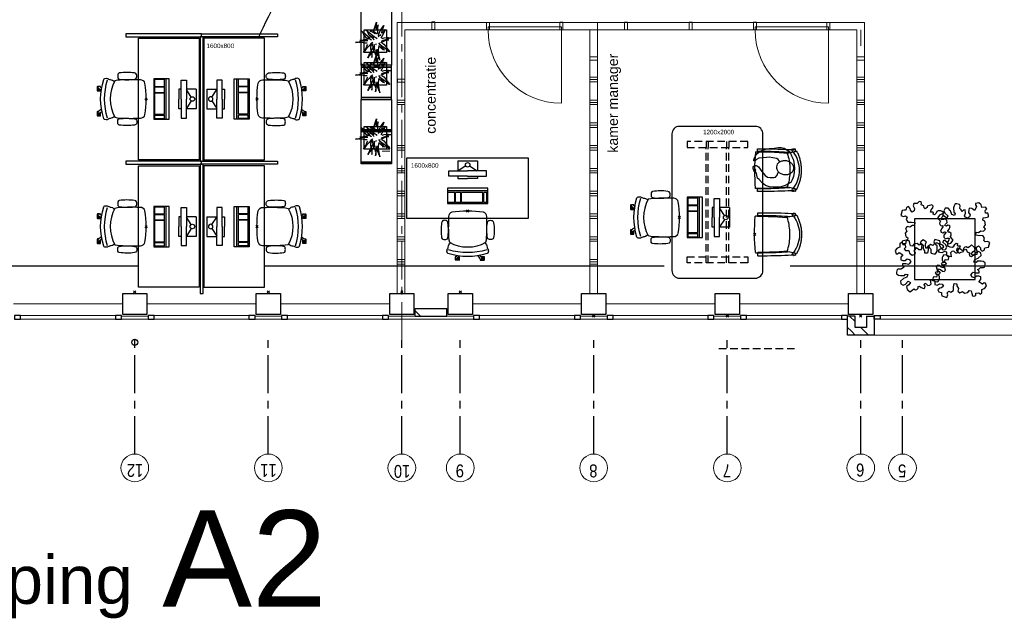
# Model space of a CAD drawing. Header units: millimetres. Extents: x 274596 to 660162, y 141333 to 298920.
# Tile 159 of 165: x 591484 to 604464, y 184328 to 192239. Entities that reach past the tile are written whole.
import ezdxf

# ---------------------------------------------------------------- set-up
doc = ezdxf.new("R2010")
doc.units = ezdxf.units.MM
doc.header["$LTSCALE"] = 400
doc.header["$PDMODE"] = 3
doc.header["$PDSIZE"] = 15
doc.linetypes.add('CENTER', pattern=[2, 1.25, -0.25, 0.25, -0.25])
doc.linetypes.add('HIDDEN', pattern=[0.375, 0.25, -0.125])
for name, color, linetype in [('-gd', 2, 'Continuous'), ('-ve', 2, 'HIDDEN'), ('co1-1-n-1-0-8_ip0', 7, 'Continuous'), ('inlay', 6, 'Continuous'), ('inr', 4, 'Continuous'), ('plant', 114, 'Continuous'), ('plat', 5, 'Continuous'), ('sona-s008_ip0', 7, 'Continuous'), ('stramien', 1, 'CENTER'), ('symbol', 1, 'Continuous'), ('timmerwerk-ge', 150, 'Continuous'), ('timmerwerk-ve', 8, 'HIDDEN')]:
    doc.layers.add(name, color=color, linetype=linetype)
for name, color, linetype, lineweight in [('Binnenkozijnen', 140, 'Continuous', 15), ('Buitenkozijnen', 140, 'Continuous', 15), ('mat-baksteen', 5, 'Continuous', 25), ('mat-beton (ihwg)', 5, 'Continuous', 25), ('None', 7, 'Continuous', 9)]:
    doc.layers.add(name, color=color, linetype=linetype, lineweight=lineweight)
doc.styles.add('Arial', font='arial.ttf', dxfattribs={"height": 211.666667})
doc.styles.add('Arial Narrow', font='ARIALN.TTF', dxfattribs={"height": 222.25})

# ---------------------------------------------------------------- blocks, each defined once
blk = doc.blocks.new('Kolom 280x320')
at = {"layer": 'mat-beton (ihwg)', "lineweight": 25}
blk.add_lwpolyline([(-300, 160), (-20, 160), (-20, -160), (-300, -160)], close=True, dxfattribs=at)
at = {"layer": 'None', "color": 92, "linetype": 'Continuous', "lineweight": 5}
blk.add_point((0, 0), dxfattribs=at)
blk = doc.blocks.new('*X1671')
at = {"layer": 'None', "lineweight": 9}
for p, q in [((-16689, -34367), (-16638, -34316)), ((-16689, -34543), (-16589, -34443))]:
    blk.add_line(p, q, dxfattribs=at)
blk = doc.blocks.new('*X1672')
at = {"layer": 'None', "lineweight": 9}
for p, q in [((-16638, -34316), (-16587, -34265)), ((-16511, -34365), (-16439, -34293))]:
    blk.add_line(p, q, dxfattribs=at)
blk = doc.blocks.new('*X1674')
at = {"layer": 'None', "lineweight": 9}
blk.add_line((-16439, -28636), (-16368, -28565), dxfattribs=at)
blk = doc.blocks.new('Gevelpui best 1410 (2D)')
at = {"layer": 'Buitenkozijnen', "lineweight": 15}
for p, q in [((-260, 0), (-260, -1410)), ((-260, 0), (-210, 0)), ((-210, 0), (-210, -1410)), ((-260, -1410), (-210, -1410))]:
    blk.add_line(p, q, dxfattribs=at)
at = {"layer": 'Buitenkozijnen', "color": 92, "lineweight": 25}
for points in [[(-260, 0), (-210, 0), (-210, -80), (-260, -80)], [(-260, -1330), (-210, -1330), (-210, -1410), (-260, -1410)]]:
    blk.add_lwpolyline(points, close=True, dxfattribs=at)
at = {"layer": 'None', "color": 43, "linetype": 'Continuous', "lineweight": 9}
blk.add_line((-410, 15), (-410, -1425), dxfattribs=at)
blk = doc.blocks.new('*U52')
at = {"layer": 'Buitenkozijnen', "lineweight": 15}
for p, q in [((-10, 0), (-10, -1960)), ((-10, 0), (40, 0)), ((40, 0), (40, -1960)), ((-10, -1960), (40, -1960))]:
    blk.add_line(p, q, dxfattribs=at)
blk = doc.blocks.new('Gevelpui best 1960')
at = {"layer": 'Buitenkozijnen', "color": 43, "lineweight": 9}
blk.add_line((250, 0), (250, -1960), dxfattribs=at)
at = {"layer": 'Buitenkozijnen', "color": 92, "lineweight": 25}
for points in [[(-10, 0), (40, 0), (40, -80), (-10, -80)], [(-10, -1880), (40, -1880), (40, -1960), (-10, -1960)]]:
    blk.add_lwpolyline(points, close=True, dxfattribs=at)
at = {"layer": 'Buitenkozijnen'}
blk.add_blockref('*U52', (0, 0), dxfattribs=at)
blk = doc.blocks.new('HWA')
at = {"layer": 'None', "color": 92, "linetype": 'Continuous', "lineweight": 25}
blk.add_circle((0, -74), 40, dxfattribs=at)
blk = doc.blocks.new('SONA-S008_B2')
at = {"layer": '-gd'}
blk.add_open_spline([(-253, -510), (-88, -560), (88, -560), (253, -510)], degree=3, dxfattribs=at)
for points in [[(-207, -16), (-79, 5), (80, 5), (207, -16)], [(-325, -126), (-337, -132), (-340, -141), (-343, -154)], [(-278, -126), (-288, -121), (-315, -121), (-325, -126)], [(-261, -154), (-263, -141), (-266, -132), (-278, -126)], [(-253, -272), (-257, -207), (-252, -139), (-253, -74)], [(-253, -74), (-253, -52), (-233, -20), (-207, -16)], [(207, -16), (233, -20), (253, -52), (253, -74)], [(253, -74), (252, -139), (257, -207), (253, -272)], [(261, -154), (263, -141), (266, -132), (278, -126)], [(278, -126), (288, -121), (315, -121), (325, -126)], [(325, -126), (337, -132), (340, -141), (343, -154)], [(-343, -154), (-353, -221), (-352, -288), (-343, -355)], [(-261, -355), (-252, -288), (-250, -221), (-261, -154)], [(261, -355), (252, -288), (250, -221), (261, -154)], [(343, -154), (353, -221), (352, -288), (343, -355)], [(-343, -355), (-341, -363), (-334, -370), (-326, -372)], [(-326, -372), (-310, -376), (-293, -376), (-277, -372)], [(-277, -372), (-270, -370), (-262, -363), (-261, -355)], [(-251, -332), (-253, -332), (-255, -331), (-258, -330)], [(-255, -304), (-254, -304), (-253, -305), (-252, -305)], [(-239, -412), (-253, -366), (-250, -319), (-253, -272)], [(253, -272), (250, -319), (253, -366), (239, -412)], [(257, -323), (255, -324), (253, -324), (251, -325)], [(252, -298), (253, -297), (254, -297), (255, -297)], [(277, -372), (270, -370), (262, -363), (261, -355)], [(326, -372), (310, -376), (293, -376), (277, -372)], [(343, -355), (341, -363), (334, -370), (326, -372)], [(-272, -515), (-274, -534), (-274, -556), (-259, -560)], [(-256, -474), (-255, -489), (-270, -500), (-272, -515)], [(-227, -418), (-247, -437), (-256, -455), (-256, -474)], [(239, -412), (95, -494), (-95, -494), (-239, -412)], [(256, -474), (256, -455), (247, -437), (227, -418)], [(272, -515), (270, -500), (255, -489), (256, -474)], [(259, -560), (274, -556), (274, -534), (272, -515)], [(-259, -560), (-77, -614), (79, -614), (259, -560)], [(-222, -607), (-222, -605), (-221, -603), (-219, -603)], [(-222, -615), (-222, -615), (-222, -607), (-222, -607)], [(-219, -615), (-219, -615), (-222, -615), (-222, -615)], [(-222, -630), (-222, -630), (-222, -618), (-222, -618)], [(-222, -618), (-222, -618), (-199, -618), (-199, -618)], [(-199, -630), (-199, -630), (-222, -630), (-222, -630)], [(-222, -641), (-222, -641), (-222, -633), (-222, -633)], [(-222, -633), (-222, -633), (-219, -633), (-219, -633)], [(-219, -645), (-221, -645), (-222, -643), (-222, -641)], [(-219, -603), (-219, -603), (-192, -603), (-177, -603)], [(-199, -615), (-199, -615), (-219, -615), (-219, -615)], [(-219, -633), (-219, -633), (-199, -633), (-199, -633)], [(-167, -645), (-167, -645), (-219, -645), (-219, -645)], [(-199, -618), (-199, -618), (-199, -615), (-199, -615)], [(-199, -615), (-199, -615), (-187, -615), (-187, -615)], [(-199, -618), (-199, -618), (-189, -618), (-187, -618)], [(-199, -633), (-199, -633), (-199, -630), (-199, -630)], [(-199, -630), (-199, -630), (-187, -630), (-187, -630)], [(-199, -633), (-199, -633), (-187, -633), (-187, -633)], [(-183, -633), (-188, -629), (-190, -621), (-186, -615)], [(-185, -615), (-186, -615), (-187, -615), (-187, -615)], [(-187, -615), (-187, -615), (-187, -616), (-187, -617)], [(-186, -630), (-186, -630), (-187, -630), (-187, -630)], [(-187, -630), (-187, -630), (-187, -633), (-187, -633)], [(-187, -633), (-187, -633), (-185, -633), (-183, -633)], [(-186, -615), (-186, -615), (-176, -603), (-163, -584)], [(-165, -630), (-169, -636), (-177, -638), (-183, -633)], [(-183, -633), (-183, -633), (-183, -633), (-183, -633)], [(-167, -633), (-167, -633), (-166, -633), (-166, -633)], [(-163, -641), (-163, -643), (-165, -645), (-167, -645)], [(-166, -633), (-166, -633), (-163, -633), (-163, -633)], [(-135, -589), (-152, -614), (-165, -630), (-165, -630)], [(-163, -630), (-163, -630), (-163, -630), (-164, -630)], [(-163, -628), (-163, -629), (-163, -630), (-163, -630)], [(-163, -633), (-163, -633), (-163, -641), (-163, -641)], [(106, -607), (106, -605), (108, -603), (110, -603)], [(106, -615), (106, -615), (106, -607), (106, -607)], [(110, -615), (110, -615), (106, -615), (106, -615)], [(106, -630), (106, -630), (106, -618), (106, -618)], [(106, -618), (106, -618), (130, -618), (130, -618)], [(130, -630), (130, -630), (106, -630), (106, -630)], [(106, -641), (106, -641), (106, -633), (106, -633)], [(106, -633), (106, -633), (110, -633), (110, -633)], [(110, -645), (108, -645), (106, -643), (106, -641)], [(110, -603), (110, -603), (116, -603), (123, -603)], [(130, -615), (130, -615), (110, -615), (110, -615)], [(110, -633), (110, -633), (130, -633), (130, -633)], [(162, -644), (162, -644), (110, -645), (110, -645)], [(143, -630), (143, -630), (132, -615), (115, -592)], [(130, -618), (130, -618), (130, -615), (130, -615)], [(130, -615), (130, -615), (131, -615), (132, -615)], [(130, -618), (130, -618), (132, -618), (134, -618)], [(130, -633), (130, -633), (130, -630), (130, -630)], [(130, -630), (130, -630), (142, -630), (142, -630)], [(130, -633), (130, -633), (142, -633), (142, -633)], [(143, -630), (142, -630), (142, -630), (142, -630)], [(142, -630), (142, -630), (142, -633), (142, -633)], [(142, -633), (142, -633), (143, -633), (145, -633)], [(161, -633), (155, -637), (147, -636), (143, -630)], [(144, -587), (156, -604), (164, -615), (164, -615)], [(155, -603), (159, -603), (162, -603), (162, -603)], [(164, -615), (168, -621), (167, -629), (161, -633)], [(161, -633), (161, -633), (161, -633), (161, -633)], [(162, -603), (164, -603), (166, -605), (166, -607)], [(162, -633), (162, -633), (162, -633), (162, -633)], [(162, -633), (162, -633), (166, -633), (166, -633)], [(166, -641), (166, -643), (164, -644), (162, -644)], [(166, -615), (166, -615), (165, -615), (164, -615)], [(166, -630), (166, -630), (165, -630), (164, -630)], [(165, -618), (166, -618), (166, -618), (166, -618)], [(166, -607), (166, -607), (166, -615), (166, -615)], [(166, -618), (166, -618), (166, -619), (166, -620)], [(166, -626), (166, -628), (166, -630), (166, -630)], [(166, -633), (166, -633), (166, -641), (166, -641)]]:
    blk.add_open_spline(points, degree=3)
at = {"layer": 'sona-s008_ip0'}
blk.add_point((0, 0), dxfattribs=at)
blk = doc.blocks.new('SYMB-CMP4_B2')
for p, q in [((-130, 558), (130, 558)), ((-130, 558), (-130, 428)), ((130, 558), (130, 428)), ((-250, 358), (-250, 428)), ((-250, 428), (0, 428)), ((-25, 492), (-125, 428)), ((250, 428), (0, 428)), ((25, 492), (125, 428)), ((250, 358), (250, 428)), ((0, 358), (-250, 358)), ((-130, 358), (-130, 328)), ((-130, 328), (0, 328)), ((0, 358), (250, 358)), ((130, 328), (0, 328)), ((130, 358), (130, 328)), ((265, 200), (-265, 200)), ((-265, 200), (-265, 0)), ((265, 163), (-265, 163)), ((-167, 142), (-260, 142)), ((-260, 13), (-260, 142)), ((-167, 13), (-167, 142)), ((-88, 142), (-159, 142)), ((-159, 13), (-159, 142)), ((-88, 13), (-88, 142)), ((200, 142), (-82, 142)), ((-82, 13), (-82, 142)), ((200, 13), (200, 142)), ((255, 142), (212, 142)), ((212, 13), (212, 142)), ((255, 13), (255, 142)), ((265, 0), (265, 200)), ((-265, 0), (265, 0)), ((-167, 13), (-260, 13)), ((-88, 13), (-159, 13)), ((200, 13), (-82, 13)), ((255, 13), (212, 13))]:
    blk.add_line(p, q)
blk.add_circle((0, 508), 30)
blk = doc.blocks.new('co1-1-n-1-0-8_b2')
at = {"linetype": 'Continuous'}
for p, q in [((-241, -40), (-241, -12)), ((241, -12), (241, -40)), ((-276, -536), (-277, -515)), ((-271, -489), (-271, -489)), ((-250, -554), (-241, -513)), ((-241, -513), (-225, -438)), ((-225, -438), (-224, -432)), ((224, -432), (225, -438)), ((225, -438), (241, -513)), ((241, -513), (250, -554)), ((271, -489), (271, -489)), ((276, -536), (277, -515)), ((249, -542), (249, -542))]:
    blk.add_line(p, q, dxfattribs=at)
at = {"linetype": 'Continuous', "flags": 128}
for points in [[(-271, -489), (-273, -444), (-275, -398), (-277, -352), (-278, -306), (-279, -260), (-280, -213), (-281, -167), (-281, -121), (-281, -74), (-281, -42, -0.413754), (-279, -40), (-241, -40, -0.411281), (-239, -42), (-238, -118), (-236, -181), (-234, -244), (-230, -307), (-226, -368), (-221, -429)], [(221, -429), (224, -387), (229, -324), (233, -261), (236, -198), (237, -135), (239, -42, -0.410009), (241, -40), (279, -40, -0.413754), (281, -42), (281, -74), (281, -121), (281, -167), (280, -213), (279, -260), (278, -306), (277, -352), (275, -398), (273, -444), (271, -489)]]:
    blk.add_lwpolyline(points, format="xyb", dxfattribs=at)
for points in [[(-231, -465), (-233, -434), (-236, -396), (-238, -357), (-240, -319), (-242, -285), (-243, -250), (-244, -216), (-245, -181), (-245, -147), (-246, -112), (-246, -77), (-246, -42)], [(231, -465), (233, -434), (236, -396), (238, -357), (240, -319), (242, -285), (243, -250), (244, -216), (245, -181), (245, -147), (246, -112), (246, -77), (246, -42)], [(-271, -488), (-272, -491), (-273, -496), (-274, -500), (-274, -501), (-274, -503), (-275, -504), (-275, -505), (-275, -507), (-276, -510), (-276, -512), (-277, -514)], [(-277, -514), (-277, -514), (-277, -515)], [(-269, -491), (-263, -494), (-247, -499), (-238, -501)], [(0, -465), (-18, -465), (-36, -465), (-59, -463), (-82, -461), (-106, -458), (-129, -454), (-152, -450), (-175, -444), (-198, -438), (-221, -431)], [(221, -431), (198, -438), (175, -444), (152, -450), (129, -454), (106, -458), (83, -461), (60, -463), (36, -465), (18, -465), (0, -465)], [(238, -501), (241, -500), (255, -496), (269, -492), (269, -491)], [(277, -514), (276, -512), (276, -509), (275, -507), (275, -505), (274, -504), (274, -502), (274, -501), (273, -497), (272, -494), (271, -488)], [(277, -514), (277, -514), (277, -515)], [(-252, -543), (-266, -540), (-275, -538)], [(-249, -557), (-242, -561), (-231, -566), (-221, -571), (-210, -576), (-198, -581), (-186, -585), (-173, -590), (-161, -594), (-149, -598), (-136, -601), (-123, -604), (-111, -607), (-98, -610), (-85, -612), (-73, -614), (-60, -615), (-47, -617), (-34, -618), (-23, -618), (-11, -619), (0, -619)], [(0, -619), (8, -619), (20, -618), (31, -618), (43, -617), (56, -616), (69, -614), (82, -612), (94, -610), (107, -608), (120, -605), (132, -602), (145, -599), (157, -595), (170, -591), (182, -587), (194, -582), (206, -577), (218, -572), (228, -567), (239, -562), (249, -557)], [(252, -543), (266, -540), (275, -538)]]:
    blk.add_lwpolyline(points, dxfattribs=at)
blk.add_arc((0, -2996), 2996, 85.4335, 94.5665)
at = {"linetype": 'Continuous'}
for centre, radius, start, end in [((-238, -12), 2.5, 94.5665, 179.4807), ((238, -12), 2.5, 0.5193, 85.4335), ((-269, -489), 2.5, 182.8058, 251.2127), ((0, -201), 391, 232.6355, 269.9709), ((0, -201), 391, 270.0307, 307.3629), ((269, -489), 2.5, 288.7873, 357.1942), ((-274, -536), 2.02, 180.4977, 256.3076), ((-251, -541), 2.06, 259.0773, 349.1575), ((-248, -555), 2.5, 167.791, 242.1608), ((251, -541), 2.06, 190.8425, 280.9227), ((248, -555), 2.5, 297.8392, 12.209), ((274, -536), 2.02, 283.6924, 359.5023)]:
    blk.add_arc(centre, radius, start, end, dxfattribs=at)
for points, knots in [([(-265, -493), (-265, -494), (-266, -495), (-266, -498), (-266, -499), (-267, -501), (-267, -503), (-268, -506), (-269, -508), (-269, -512), (-270, -514), (-271, -518), (-272, -520), (-272, -524), (-273, -526), (-274, -529), (-274, -530), (-275, -533), (-275, -535), (-275, -536)], [0, 0, 0, 0, 0.1046264, 0.1046264, 0.2041971, 0.2041971, 0.3037678, 0.3037678, 0.4397222, 0.4397222, 0.5756766, 0.5756766, 0.7177927, 0.7177927, 0.8100398, 0.8100398, 0.902287, 0.902287, 0.9702722, 0.9702722, 0.9702722, 0.9702722]), ([(-240, -501), (-240, -501), (-241, -504), (-242, -510), (-244, -519), (-247, -530), (-248, -537), (-249, -541)], [0, 0, 0, 0, 0.035243, 0.2774915, 0.5197864, 0.7622544, 1, 1, 1, 1]), ([(240, -501), (240, -501), (241, -504), (242, -510), (244, -519), (247, -530), (248, -537), (249, -541)], [0, 0, 0, 0, 0.034208, 0.276552, 0.518943, 0.761507, 1, 1, 1, 1]), ([(265, -493), (265, -494), (266, -495), (266, -498), (266, -499), (267, -501), (267, -503), (268, -506), (269, -508), (269, -512), (270, -514), (271, -518), (272, -520), (272, -524), (273, -526), (274, -529), (274, -530), (275, -533), (275, -535), (275, -536)], [0, 0, 0, 0, 0.1047297, 0.1047297, 0.2042741, 0.2042741, 0.3038185, 0.3038185, 0.4398435, 0.4398435, 0.5758684, 0.5758684, 0.7177557, 0.7177557, 0.8100315, 0.8100315, 0.9023074, 0.9023074, 0.9702936, 0.9702936, 0.9702936, 0.9702936])]:
    blk.add_open_spline(points, degree=3, knots=knots, dxfattribs=at)
at = {"layer": 'co1-1-n-1-0-8_ip0'}
blk.add_point((0, 0), dxfattribs=at)
blk = doc.blocks.new('SYMB-PS01_B2')
blk.add_lwpolyline([(59, 67), (70, 78), (86, 97), (96, 116), (98, 170), (99, 217), (92, 251), (81, 303), (67, 349), (45, 376), (34, 388), (27, 400), (26, 410), (36, 414), (52, 410), (91, 400), (122, 385), (148, 360), (173, 323), (197, 279), (212, 232), (226, 169), (242, 111), (247, 76), (244, 36), (229, 2), (211, -32), (190, -56), (158, -74), (117, -98), (79, -116), (3, -132), (-47, -138), (-107, -136), (-154, -127), (-189, -110), (-215, -78), (-241, -46), (-264, 7), (-282, 88), (-285, 159), (-274, 212), (-246, 263), (-209, 308), (-193, 329), (-157, 347), (-131, 355), (-98, 391), (-80, 403), (-61, 408), (-47, 402), (-35, 389), (-34, 373), (-37, 352), (-46, 340), (-99, 287), (-128, 256), (-144, 235), (-162, 201), (-165, 167), (-158, 117), (-147, 99), (-118, 82), (-93, 74), (-75, 68)])
blk.add_lwpolyline([(-98, -12, 0.078796), (-90, -57, 0.088041), (-69, -93, 0.105312), (-38, -117, 0.121926), (-4, -125, 0.121926), (29, -115, 0.105312), (58, -89, 0.088041), (77, -52, 0.078796), (83, -7, 0.078796), (74, 38, 0.088041), (54, 74, 0.105312), (23, 98, 0.121926), (-11, 105, 0.121926), (-44, 96, 0.105312), (-74, 70, 0.088041), (-92, 33, 0.078796)], format="xyb", close=True)
blk = doc.blocks.new('boom nieuw 01')
at = {"layer": 'plant', "extrusion": (0, -4.44089e-16, -1)}
for p, q in [((-574, 694), (-627, 737)), ((-627, 737), (-616, 698)), ((-574, 694), (-627, 737)), ((-627, 737), (-616, 698)), ((-616, 698), (-564, 639)), ((-616, 698), (-564, 639)), ((-531, 541), (-584, 584)), ((-584, 584), (-573, 545)), ((-531, 541), (-584, 584)), ((-584, 584), (-573, 545)), ((-519, 654), (-574, 694)), ((-519, 654), (-574, 694)), ((-564, 639), (-510, 574)), ((-564, 639), (-510, 574)), ((-467, 618), (-519, 654)), ((-467, 618), (-519, 654)), ((-510, 574), (-463, 510)), ((-510, 574), (-463, 510)), ((-412, 565), (-467, 618)), ((-412, 565), (-467, 618)), ((-369, 511), (-412, 565)), ((-369, 511), (-412, 565)), ((-316, 598), (-344, 540)), ((-298, 670), (-316, 598)), ((-284, 619), (-308, 551)), ((-284, 619), (-308, 551)), ((-285, 709), (-298, 670)), ((-285, 665), (-285, 709)), ((-279, 616), (-285, 665)), ((-257, 677), (-284, 619)), ((-257, 677), (-284, 619)), ((-238, 749), (-257, 677)), ((-238, 749), (-257, 677)), ((-243, 519), (-227, 576)), ((-243, 519), (-227, 576)), ((-225, 789), (-238, 749)), ((-225, 789), (-238, 749)), ((-227, 576), (-219, 630)), ((-227, 576), (-219, 630)), ((-225, 745), (-225, 789)), ((-225, 745), (-225, 789)), ((-219, 696), (-225, 745)), ((-219, 696), (-225, 745)), ((-219, 630), (-219, 696)), ((-219, 630), (-219, 696)), ((-55, 579), (-119, 548)), ((-55, 579), (-119, 548)), ((9, 617), (-55, 579)), ((9, 617), (-55, 579)), ((-55, 560), (-36, 579)), ((-55, 560), (-36, 579)), ((-36, 579), (9, 617)), ((-36, 579), (9, 617)), ((126, 569), (73, 551)), ((126, 569), (73, 551)), ((92, 539), (126, 569)), ((92, 539), (126, 569)), ((-831, 440), (-863, 451)), ((-863, 451), (-808, 440)), ((-831, 440), (-863, 451)), ((-863, 451), (-808, 440)), ((-838, 331), (-790, 339)), ((-838, 331), (-790, 339)), ((-787, 335), (-838, 331)), ((-787, 335), (-838, 331)), ((-793, 417), (-831, 440)), ((-793, 417), (-831, 440)), ((-808, 440), (-733, 432)), ((-808, 440), (-733, 432)), ((-751, 400), (-793, 417)), ((-751, 400), (-793, 417)), ((-790, 339), (-724, 343)), ((-790, 339), (-724, 343)), ((-737, 335), (-787, 335)), ((-737, 335), (-787, 335)), ((-690, 378), (-751, 400)), ((-690, 378), (-751, 400)), ((-691, 320), (-737, 335)), ((-733, 432), (-646, 419)), ((-733, 432), (-646, 419)), ((-724, 343), (-665, 349)), ((-724, 343), (-665, 349)), ((-636, 315), (-691, 320)), ((-636, 315), (-691, 320)), ((-601, 365), (-690, 378)), ((-601, 365), (-690, 378)), ((-642, 298), (-680, 321)), ((-642, 298), (-680, 321)), ((-665, 349), (-613, 352)), ((-665, 349), (-613, 352)), ((-646, 419), (-567, 415)), ((-646, 419), (-567, 415)), ((-601, 281), (-642, 298)), ((-601, 281), (-642, 298)), ((-613, 352), (-578, 349)), ((-613, 352), (-578, 349)), ((-553, 314), (-604, 263)), ((-553, 314), (-604, 263)), ((-547, 362), (-601, 365)), ((-547, 362), (-601, 365)), ((-583, 313), (-496, 300)), ((-583, 313), (-496, 300)), ((-573, 545), (-520, 486)), ((-573, 545), (-520, 486)), ((-567, 415), (-510, 423)), ((-567, 415), (-510, 423)), ((-476, 501), (-531, 541)), ((-476, 501), (-531, 541)), ((-520, 486), (-467, 421)), ((-520, 486), (-467, 421)), ((-511, 263), (-472, 292)), ((-511, 263), (-472, 292)), ((-510, 423), (-451, 434)), ((-510, 423), (-451, 434)), ((-496, 300), (-417, 296)), ((-496, 300), (-417, 296)), ((-424, 465), (-476, 501)), ((-424, 465), (-476, 501)), ((-472, 292), (-455, 309)), ((-472, 292), (-455, 309)), ((-463, 510), (-423, 466)), ((-463, 510), (-423, 466)), ((-398, 347), (-436, 328)), ((-398, 347), (-436, 328)), ((-369, 412), (-424, 465)), ((-369, 412), (-424, 465)), ((-423, 466), (-397, 444)), ((-423, 466), (-397, 444)), ((-344, 540), (-368, 472)), ((-308, 551), (-333, 488)), ((-308, 551), (-333, 488)), ((-281, 288), (-232, 238)), ((-281, 288), (-232, 238)), ((-231, 344), (-254, 371)), ((-231, 344), (-254, 371)), ((-187, 511), (-234, 479)), ((-187, 511), (-234, 479)), ((-233, 285), (-204, 233)), ((-233, 285), (-204, 233)), ((-192, 292), (-231, 344)), ((-192, 292), (-231, 344)), ((-195, 409), (-161, 444)), ((-151, 244), (-192, 292)), ((-151, 244), (-192, 292)), ((-119, 548), (-187, 511)), ((-170, 410), (-128, 424)), ((-170, 410), (-128, 424)), ((-167, 460), (-136, 488)), ((-167, 460), (-136, 488)), ((-128, 424), (-78, 443)), ((-128, 424), (-78, 443)), ((-127, 307), (-59, 290)), ((-127, 307), (-59, 290)), ((-105, 362), (-122, 364)), ((-105, 362), (-122, 364)), ((-113, 330), (-85, 277)), ((-113, 330), (-85, 277)), ((-83, 336), (-105, 362)), ((-83, 336), (-105, 362)), ((-101, 524), (-55, 560)), ((-101, 524), (-55, 560)), ((-15, 385), (-100, 387)), ((-15, 385), (-100, 387)), ((-95, 500), (-50, 537)), ((-43, 284), (-83, 336)), ((-43, 284), (-83, 336)), ((-78, 443), (-25, 464)), ((-78, 443), (-25, 464)), ((-4, 517), (-70, 496)), ((-4, 517), (-70, 496)), ((-59, 290), (16, 294)), ((-59, 290), (16, 294)), ((-3, 235), (-43, 284)), ((-3, 235), (-43, 284)), ((-25, 464), (20, 490)), ((-25, 464), (20, 490)), ((69, 341), (-16, 343)), ((69, 341), (-16, 343)), ((71, 388), (-15, 385)), ((71, 388), (-15, 385)), ((-5, 354), (51, 371)), ((-5, 354), (51, 371)), ((73, 551), (-4, 517)), ((73, 551), (-4, 517)), ((16, 294), (79, 310)), ((16, 294), (79, 310)), ((20, 490), (61, 517)), ((20, 490), (61, 517)), ((51, 371), (104, 389)), ((51, 371), (104, 389)), ((61, 517), (92, 539)), ((61, 517), (92, 539)), ((154, 344), (69, 341)), ((154, 344), (69, 341)), ((140, 402), (71, 388)), ((140, 402), (71, 388)), ((79, 310), (135, 327)), ((79, 310), (135, 327)), ((104, 389), (140, 402)), ((104, 389), (140, 402)), ((135, 327), (188, 345)), ((135, 327), (188, 345)), ((224, 359), (154, 344)), ((224, 359), (154, 344)), ((188, 345), (224, 359)), ((188, 345), (224, 359)), ((-748, 141), (-796, 107)), ((-748, 141), (-796, 107)), ((-796, 107), (-737, 139)), ((-796, 107), (-737, 139)), ((-794, 221), (-746, 230)), ((-794, 221), (-746, 230)), ((-743, 226), (-794, 221)), ((-743, 226), (-794, 221)), ((-722, 163), (-748, 141)), ((-722, 163), (-748, 141)), ((-746, 230), (-680, 234)), ((-746, 230), (-680, 234)), ((-694, 225), (-743, 226)), ((-694, 225), (-743, 226)), ((-737, 139), (-688, 167)), ((-737, 139), (-688, 167)), ((-686, 193), (-722, 163)), ((-686, 193), (-722, 163)), ((-647, 211), (-694, 225)), ((-647, 211), (-694, 225)), ((-688, 167), (-620, 196)), ((-688, 167), (-620, 196)), ((-648, 228), (-686, 193)), ((-648, 228), (-686, 193)), ((-680, 234), (-621, 240)), ((-680, 234), (-621, 240)), ((-604, 263), (-648, 228)), ((-604, 263), (-648, 228)), ((-592, 206), (-647, 211)), ((-592, 206), (-647, 211)), ((-597, 22), (-646, -12)), ((-597, 22), (-646, -12)), ((-646, -12), (-586, 20)), ((-646, -12), (-586, 20)), ((-620, 196), (-568, 225)), ((-620, 196), (-568, 225)), ((-540, 259), (-601, 281)), ((-540, 259), (-601, 281)), ((-572, 44), (-597, 22)), ((-572, 44), (-597, 22)), ((-549, 186), (-592, 206)), ((-549, 186), (-592, 206)), ((-586, 20), (-537, 48)), ((-586, 20), (-537, 48)), ((-535, 74), (-572, 44)), ((-535, 74), (-572, 44)), ((-568, 225), (-511, 263)), ((-568, 225), (-511, 263)), ((-496, 183), (-549, 186)), ((-496, 183), (-549, 186)), ((-451, 246), (-540, 259)), ((-451, 246), (-540, 259)), ((-537, 48), (-469, 77)), ((-537, 48), (-469, 77)), ((-497, 109), (-535, 74)), ((-497, 109), (-535, 74)), ((-454, 144), (-497, 109)), ((-454, 144), (-497, 109)), ((-392, 219), (-496, 183)), ((-392, 219), (-496, 183)), ((-469, 77), (-417, 106)), ((-469, 77), (-417, 106)), ((-403, 195), (-454, 144)), ((-403, 195), (-454, 144)), ((-397, 243), (-451, 246)), ((-397, 243), (-451, 246)), ((-369, 232), (-403, 195)), ((-369, 232), (-403, 195)), ((-354, 238), (-392, 219)), ((-354, 238), (-392, 219)), ((-380, 87), (-378, 37)), ((-380, 87), (-378, 37)), ((-378, 37), (-372, -25)), ((-378, 37), (-372, -25)), ((-317, 95), (-308, 24)), ((-317, 95), (-308, 24)), ((-317, -32), (-303, 34)), ((-317, -32), (-303, 34)), ((-308, 24), (-304, -32)), ((-308, 24), (-304, -32)), ((-303, 34), (-304, 107)), ((-303, 34), (-304, 107)), ((-297, 215), (-269, 162)), ((-297, 215), (-269, 162)), ((-293, -58), (-278, 12)), ((-293, -58), (-278, 12)), ((-278, 12), (-263, 89)), ((-278, 12), (-263, 89)), ((-269, 162), (-239, 109)), ((-269, 162), (-239, 109)), ((-267, 114), (-235, 70)), ((-267, 114), (-235, 70)), ((-263, 89), (-248, 155)), ((-263, 89), (-248, 155)), ((-194, 216), (-242, 260)), ((-194, 216), (-242, 260)), ((-235, 70), (-173, 19)), ((-235, 70), (-173, 19)), ((-232, 238), (-199, 194)), ((-232, 238), (-199, 194)), ((-186, 120), (-227, 169)), ((-186, 120), (-227, 169)), ((-204, 233), (-174, 186)), ((-204, 233), (-174, 186)), ((-199, 194), (-138, 143)), ((-199, 194), (-138, 143)), ((-174, 186), (-194, 216)), ((-174, 186), (-194, 216)), ((-69, -25), (-186, 120)), ((-69, -25), (-186, 120)), ((-173, 19), (-128, -8)), ((-173, 19), (-128, -8)), ((-33, 98), (-151, 244)), ((-33, 98), (-151, 244)), ((-138, 143), (-93, 116)), ((-138, 143), (-93, 116)), ((-93, 116), (-36, 86)), ((-93, 116), (-36, 86)), ((-85, 277), (-56, 224)), ((-85, 277), (-56, 224)), ((-56, 224), (-25, 178)), ((-56, 224), (-25, 178)), ((-25, 178), (-46, 207)), ((-25, 178), (-46, 207)), ((-36, 86), (2, 56)), ((-36, 86), (2, 56)), ((2, 56), (-33, 98)), ((2, 56), (-33, 98)), ((-372, -25), (-363, -96)), ((-372, -25), (-363, -96)), ((-363, -96), (-359, -152)), ((-363, -96), (-359, -152)), ((-359, -152), (-354, -201)), ((-359, -152), (-354, -201)), ((-358, -244), (-348, -178)), ((-358, -244), (-348, -178)), ((-354, -201), (-358, -244)), ((-354, -201), (-358, -244)), ((-348, -178), (-333, -108)), ((-348, -178), (-333, -108)), ((-333, -108), (-317, -32)), ((-333, -108), (-317, -32)), ((-304, -32), (-299, -81)), ((-304, -32), (-299, -81)), ((-303, -124), (-293, -58)), ((-303, -124), (-293, -58)), ((-299, -81), (-303, -124)), ((-299, -81), (-303, -124)), ((-128, -8), (-72, -38)), ((-128, -8), (-72, -38)), ((-72, -38), (-33, -68)), ((-72, -38), (-33, -68)), ((-33, -68), (-69, -25)), ((-33, -68), (-69, -25))]:
    blk.add_line(p, q, dxfattribs=at)
at = {"layer": 'timmerwerk-ge', "linetype": 'Continuous', "extrusion": (0, -4.44089e-16, -1)}
for p, q in [((0, 647), (-647, 647)), ((-647, 647), (-647, 0)), ((0, 0), (0, 647)), ((-647, 0), (0, 0))]:
    blk.add_line(p, q, dxfattribs=at)
blk = doc.blocks.new('SYMB-BM02_B2')
at = {"layer": 'plant'}
blk.add_lwpolyline([(98, 356), (66, 371), (46, 367), (23, 344), (26, 317), (5, 314), (-27, 337), (-68, 353), (-84, 340), (-93, 315), (-77, 290), (-84, 262), (-106, 274), (-134, 301), (-166, 298), (-190, 273), (-184, 246), (-181, 209), (-209, 214), (-256, 237), (-302, 241), (-315, 221), (-325, 198), (-329, 157), (-315, 134), (-286, 119), (-263, 95), (-270, 73), (-298, 80), (-306, 68), (-307, 29), (-341, 38), (-375, 66), (-406, 70), (-427, 48), (-413, 13), (-402, -28), (-381, -27), (-361, -62), (-377, -76), (-407, -84), (-423, -126), (-448, -119), (-475, -126), (-482, -158), (-448, -194), (-447, -249), (-411, -258), (-363, -237), (-327, -242), (-307, -272), (-338, -303), (-366, -308), (-398, -333), (-381, -365), (-338, -377), (-336, -406), (-332, -436), (-252, -458), (-234, -418), (-243, -383), (-220, -358), (-184, -372), (-140, -344), (-141, -283), (-132, -230), (-84, -233), (-86, -271), (-59, -312), (-68, -354), (-36, -386), (7, -361), (39, -388), (98, -377), (116, -344), (153, -351), (160, -393), (171, -436), (193, -440), (228, -426), (230, -390), (275, -385), (300, -408), (328, -386), (326, -329), (369, -315), (403, -276), (387, -222), (366, -221), (339, -240), (312, -226), (275, -205), (309, -165), (312, -121), (278, -112), (241, -110), (205, -137), (171, -126), (146, -92), (166, -59), (184, -44), (228, -57), (285, -55), (282, -25), (255, -2), (285, 14), (305, 34), (353, 32), (371, 38), (382, 84), (382, 111), (350, 130), (317, 139), (248, 136), (232, 114), (194, 121), (209, 166), (266, 187), (314, 230), (310, 274), (271, 296), (232, 280), (187, 233), (150, 251), (176, 290), (219, 319), (203, 365), (155, 404), (121, 376), (98, 356)], dxfattribs=at)

msp = doc.modelspace()

# ---------------------------------------------------------------- linework, layer by layer
at = {"layer": 'Buitenkozijnen', "lineweight": 15}
for points in [[(592826.74537, 188294.48836), (592826.74537, 188334.52899), (593176.74537, 188334.52899), (593176.74537, 188294.48836)], [(594586.74537, 188294.48836), (594586.74537, 188334.52899), (594936.74537, 188334.52899), (594936.74537, 188294.48836)], [(596346.74537, 188294.48836), (596346.74537, 188334.52899), (597466.74537, 188334.52899), (597466.74537, 188294.48836)], [(598876.74537, 188294.48836), (598876.74537, 188334.52899), (599226.74537, 188334.52899), (599226.74537, 188294.48836)], [(600636.74537, 188294.48836), (600636.74537, 188334.52899), (600986.74537, 188334.52899), (600986.74537, 188294.48836)]]:
    msp.add_lwpolyline(points, close=True, dxfattribs=at)
at = {"layer": 'inlay'}
for p, q in [((593051.74537, 188994.48836), (589931.74537, 188994.48836)), ((593861.74537, 188994.48836), (593851.74537, 188994.48836)), ((593911.74537, 188994.48836), (593901.74537, 188994.48836)), ((599981.74537, 188994.48836), (594711.74537, 188994.48836)), ((609801.78601, 188994.48836), (601641.74537, 188994.48836))]:
    msp.add_line(p, q, dxfattribs=at)
msp.add_arc((601421.74537, 188914.52899), 7460, 136.574055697, 155.614826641, dxfattribs=at)
at = {"layer": 'inr'}
for points in [[(592881.74537, 192014.52991), (593881.74537, 192014.52991), (593881.74537, 192054.52991), (592881.74537, 192054.52991)], [(593851.74537, 191994.52991), (593851.74537, 190394.52991), (593051.74537, 190394.52991), (593051.74537, 191994.52991)], [(593901.74537, 190374.52991), (593901.74537, 192014.52991), (593861.74537, 192014.52991), (593861.74537, 190374.52991)], [(594881.74537, 192014.52991), (593881.74537, 192014.52991), (593881.74537, 192054.52991), (594881.74537, 192054.52991)], [(593911.74537, 191994.52991), (593911.74537, 190394.52991), (594711.74537, 190394.52991), (594711.74537, 191994.52991)], [(596589.34797, 190418.88974), (598189.34797, 190418.88974), (598189.34797, 189618.88974), (596589.34797, 189618.88974)], [(592881.74537, 190334.52991), (593881.74537, 190334.52991), (593881.74537, 190374.52991), (592881.74537, 190374.52991)], [(593851.74537, 190314.52991), (593851.74537, 188714.52991), (593051.74537, 188714.52991), (593051.74537, 190314.52991)], [(593901.74537, 188634.52991), (593901.74537, 190334.52991), (593861.74537, 190334.52991), (593861.74537, 188634.52991)], [(594881.74537, 190334.52991), (593881.74537, 190334.52991), (593881.74537, 190374.52991), (594881.74537, 190374.52991)], [(593911.74537, 190314.52991), (593911.74537, 188714.52991), (594711.74537, 188714.52991), (594711.74537, 190314.52991)], [(604081.9808, 188816.47771), (604081.9808, 189616.47771), (603281.9808, 189616.47771), (603281.9808, 188816.47771)]]:
    msp.add_lwpolyline(points, close=True, dxfattribs=at)
msp.add_lwpolyline([(601281.74537, 188934.52899), (601281.74537, 190734.52899, 0.4142135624), (601181.74537, 190834.52899), (600181.74537, 190834.52899, 0.4142135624), (600081.74537, 190734.52899), (600081.74537, 188934.52899, 0.4142135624), (600181.74537, 188834.52899), (601181.74537, 188834.52899, 0.4142135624)], format="xyb", close=True, dxfattribs=at)
at = {"layer": 'mat-baksteen', "lineweight": 25}
for p, q in [((596696.74537, 188434.52899), (597116.74537, 188434.52899)), ((596696.74537, 188334.52899), (596696.74537, 188434.52899)), ((597116.74537, 188334.52899), (597116.74537, 188434.52899)), ((596696.74537, 188334.52899), (597116.74537, 188334.52899)), ((602496.74537, 188334.52899), (602396.74537, 188334.52899)), ((602396.74537, 188084.52899), (602396.74537, 188334.52899)), ((602496.74537, 188184.52899), (602496.74537, 188334.52899)), ((602646.74537, 188334.52899), (602646.74537, 188184.52899)), ((602646.74537, 188334.52899), (602746.74537, 188334.52899)), ((602746.74537, 188334.52899), (602746.74537, 188084.52899)), ((602746.74537, 188084.52899), (602396.74537, 188084.52899)), ((602646.74537, 188184.52899), (602496.74537, 188184.52899))]:
    msp.add_line(p, q, dxfattribs=at)
at = {"layer": 'None', "color": 43, "linetype": 'Continuous', "lineweight": 9}
for centre in [(593001.74537, 186335.74585), (594761.74537, 186335.74585), (596521.74537, 186335.74585), (597291.74537, 186335.74585), (599051.74537, 186335.74585), (600811.74537, 186335.74585), (602571.74537, 186335.74585), (603121.74537, 186335.74585)]:
    msp.add_circle(centre, 182.60642, dxfattribs=at)
at = {"layer": 'plat', "lineweight": 0}
for p, q in [((602621.74537, 192204.52899), (596462.30821, 192204.52899)), ((596462.30821, 188640.52899), (596462.30821, 192204.52899)), ((602621.74537, 192204.52899), (596462.30821, 192204.52899)), ((602521.74537, 192104.52899), (596562.30821, 192104.52899)), ((596562.30821, 192104.52899), (596562.30821, 191401.52899)), ((599001.74537, 192104.52899), (596562.30821, 192104.52899)), ((598625.24537, 191140.77779), (598625.24537, 192104.52899)), ((599001.74537, 191614.52899), (599001.74537, 192104.52899)), ((599001.74537, 191894.52863), (599001.74537, 192104.52899)), ((599101.74537, 191614.52899), (599101.74537, 192204.52899)), ((602521.74537, 192104.52899), (599101.74537, 192104.52899)), ((599101.74537, 191894.52863), (599101.74537, 192104.52899)), ((602145.24537, 191140.77779), (602145.24537, 192104.52899)), ((602521.74537, 191614.52899), (602521.74537, 192104.52899)), ((602521.74537, 191894.52863), (602521.74537, 192104.52899)), ((602571.74537, 191894.52863), (602571.74537, 192104.52899)), ((602621.74537, 191614.52899), (602621.74537, 192204.52899)), ((602621.74537, 191894.52863), (602621.74537, 192204.52899)), ((596562.30821, 188640.52899), (596562.30821, 191714.52899)), ((599001.74537, 191708.52899), (599001.74537, 188634.52899)), ((599001.74537, 191708.52899), (599101.74537, 191708.52899)), ((599101.74537, 191708.52899), (599101.74537, 188634.52899)), ((602521.74537, 191708.52899), (602521.74537, 188634.52899)), ((602521.74537, 191708.52899), (602621.74537, 191708.52899)), ((602621.74537, 191708.52899), (602621.74537, 188634.52899)), ((599101.74537, 191480.52899), (599001.74537, 191480.52899)), ((599101.74537, 191450.52899), (599001.74537, 191450.52899)), ((602621.74537, 191480.52899), (602521.74537, 191480.52899)), ((602621.74537, 191450.52899), (602521.74537, 191450.52899)), ((596562.30821, 191414.52899), (596462.30821, 191414.52899)), ((599101.74537, 191420.52899), (599001.74537, 191420.52899)), ((602621.74537, 191420.52899), (602521.74537, 191420.52899)), ((596562.30821, 191180.52899), (596462.30821, 191180.52899)), ((596562.30821, 191150.52899), (596462.30821, 191150.52899)), ((596562.30821, 191120.52899), (596462.30821, 191120.52899)), ((599101.74537, 191180.52899), (599001.74537, 191180.52899)), ((599101.74537, 191150.52899), (599001.74537, 191150.52899)), ((599101.74537, 191120.52899), (599001.74537, 191120.52899)), ((602621.74537, 191180.52899), (602521.74537, 191180.52899)), ((602621.74537, 191150.52899), (602521.74537, 191150.52899)), ((602621.74537, 191120.52899), (602521.74537, 191120.52899)), ((599101.74537, 190880.52899), (599001.74537, 190880.52899)), ((599101.74537, 190850.52899), (599001.74537, 190850.52899)), ((599101.74537, 190820.52899), (599001.74537, 190820.52899)), ((602621.74537, 190880.52899), (602521.74537, 190880.52899)), ((602621.74537, 190850.52899), (602521.74537, 190850.52899)), ((602621.74537, 190820.52899), (602521.74537, 190820.52899)), ((596362.30821, 190565.8407), (596262.30821, 190565.8407)), ((596562.30821, 190580.52899), (596462.30821, 190580.52899)), ((596562.30821, 190550.52899), (596462.30821, 190550.52899)), ((599101.74537, 190580.52899), (599001.74537, 190580.52899)), ((599101.74537, 190550.52899), (599001.74537, 190550.52899)), ((602621.74537, 190580.52899), (602521.74537, 190580.52899)), ((602621.74537, 190550.52899), (602521.74537, 190550.52899)), ((596362.30821, 190535.8407), (596262.30821, 190535.8407)), ((596362.30821, 190505.8407), (596262.30821, 190505.8407)), ((596562.30821, 190520.52899), (596462.30821, 190520.52899)), ((599101.74537, 190520.52899), (599001.74537, 190520.52899)), ((602621.74537, 190520.52899), (602521.74537, 190520.52899)), ((596562.30821, 190280.52899), (596462.30821, 190280.52899)), ((596562.30821, 190250.52899), (596462.30821, 190250.52899)), ((596562.30821, 190220.52899), (596462.30821, 190220.52899)), ((599101.74537, 190280.52899), (599001.74537, 190280.52899)), ((599101.74537, 190250.52899), (599001.74537, 190250.52899)), ((599101.74537, 190220.52899), (599001.74537, 190220.52899)), ((602621.74537, 190280.52899), (602521.74537, 190280.52899)), ((602621.74537, 190250.52899), (602521.74537, 190250.52899)), ((602621.74537, 190220.52899), (602521.74537, 190220.52899)), ((596562.30821, 189980.52899), (596462.30821, 189980.52899)), ((596562.30821, 189950.52899), (596462.30821, 189950.52899)), ((596562.30821, 189920.52899), (596462.30821, 189920.52899)), ((599101.74537, 189980.52899), (599001.74537, 189980.52899)), ((599101.74537, 189950.52899), (599001.74537, 189950.52899)), ((599101.74537, 189920.52899), (599001.74537, 189920.52899)), ((602621.74537, 189980.52899), (602521.74537, 189980.52899)), ((602621.74537, 189950.52899), (602521.74537, 189950.52899)), ((602621.74537, 189920.52899), (602521.74537, 189920.52899)), ((596562.30821, 189680.52899), (596462.30821, 189680.52899)), ((596562.30821, 189650.52899), (596462.30821, 189650.52899)), ((599101.74537, 189680.52899), (599001.74537, 189680.52899)), ((599101.74537, 189650.52899), (599001.74537, 189650.52899)), ((602621.74537, 189680.52899), (602521.74537, 189680.52899)), ((602621.74537, 189650.52899), (602521.74537, 189650.52899)), ((596562.30821, 189620.52899), (596462.30821, 189620.52899)), ((599101.74537, 189620.52899), (599001.74537, 189620.52899)), ((602621.74537, 189620.52899), (602521.74537, 189620.52899)), ((596562.30821, 189380.52899), (596462.30821, 189380.52899)), ((599101.74537, 189380.52899), (599001.74537, 189380.52899)), ((602621.74537, 189380.52899), (602521.74537, 189380.52899)), ((596562.30821, 189350.52899), (596462.30821, 189350.52899)), ((596562.30821, 189320.52899), (596462.30821, 189320.52899)), ((599101.74537, 189350.52899), (599001.74537, 189350.52899)), ((599101.74537, 189320.52899), (599001.74537, 189320.52899)), ((602621.74537, 189350.52899), (602521.74537, 189350.52899)), ((602621.74537, 189320.52899), (602521.74537, 189320.52899)), ((596562.30821, 189080.52899), (596462.30821, 189080.52899)), ((596562.30821, 189080.52899), (596462.30821, 189080.52899)), ((596562.30821, 189050.52899), (596462.30821, 189050.52899)), ((596562.30821, 189050.52899), (596462.30821, 189050.52899)), ((596562.30821, 189020.52899), (596462.30821, 189020.52899)), ((596562.30821, 189020.52899), (596462.30821, 189020.52899)), ((599101.74537, 189080.52899), (599001.74537, 189080.52899)), ((599101.74537, 189050.52899), (599001.74537, 189050.52899)), ((599101.74537, 189020.52899), (599001.74537, 189020.52899))]:
    msp.add_line(p, q, dxfattribs=at)
for points in [[(596918.80821, 192110.52899), (596918.80821, 192210.52899), (596958.80821, 192210.52899), (596958.80821, 192110.52899)], [(597639.24537, 192104.52899), (597679.24537, 192104.52899), (597679.24537, 192204.52899), (597639.24537, 192204.52899)], [(597659.24537, 192104.52899), (598625.24537, 192104.52899), (598625.24537, 192144.52899), (597659.24537, 192144.52899)], [(598605.24537, 192104.52899), (598645.24537, 192104.52899), (598645.24537, 192204.52899), (598605.24537, 192204.52899)], [(598606.24537, 192105.52899), (598606.24537, 192205.52899), (598646.24537, 192205.52899), (598646.24537, 192105.52899)], [(599457.24537, 192105.52899), (599457.24537, 192205.52899), (599497.24537, 192205.52899), (599497.24537, 192105.52899)], [(600308.24537, 192105.52899), (600308.24537, 192205.52899), (600348.24537, 192205.52899), (600348.24537, 192105.52899)], [(601159.24537, 192105.52899), (601159.24537, 192205.52899), (601199.24537, 192205.52899), (601199.24537, 192105.52899)], [(601159.24537, 192104.52899), (601199.24537, 192104.52899), (601199.24537, 192204.52899), (601159.24537, 192204.52899)], [(601179.24537, 192104.52899), (602145.24537, 192104.52899), (602145.24537, 192144.52899), (601179.24537, 192144.52899)], [(602125.24537, 192104.52899), (602165.24537, 192104.52899), (602165.24537, 192204.52899), (602125.24537, 192204.52899)], [(602125.24537, 192104.52899), (602125.24537, 192204.52899), (602165.24537, 192204.52899), (602165.24537, 192104.52899)], [(599101.74537, 191708.52899), (599001.74537, 191708.52899), (599001.74537, 191748.52899), (599101.74537, 191748.52899)], [(602621.24537, 191708.52899), (602521.24537, 191708.52899), (602521.24537, 191748.52899), (602621.24537, 191748.52899)], [(596462.80821, 191414.52899), (596562.80821, 191414.52899), (596562.80821, 191454.52899), (596462.80821, 191454.52899)]]:
    msp.add_lwpolyline(points, close=True, dxfattribs=at)
for centre in [(598625.24537, 192104.52899), (602145.24537, 192104.52899)]:
    msp.add_arc(centre, 966, 180, 270, dxfattribs=at)
at = {"layer": 'stramien', "lineweight": 0}
msp.add_line((596521.74537, 188018.35227), (596521.74537, 203121.98781), dxfattribs=at)
at = {"layer": 'stramien'}
for p, q in [((593001.74537, 186518.35227), (593001.74537, 188018.35227)), ((594761.74537, 186518.35227), (594761.74537, 188018.35227)), ((596521.74537, 186518.35227), (596521.74537, 188018.35227)), ((597291.74537, 186518.35227), (597291.74537, 188018.35227)), ((599051.74537, 186518.35227), (599051.74537, 188018.35227)), ((600811.74537, 186518.35227), (600811.74537, 188018.35227)), ((602571.74537, 186518.35227), (602571.74537, 188018.35227)), ((603121.74537, 186518.35227), (603121.74537, 188018.35227))]:
    msp.add_line(p, q, dxfattribs=at)
at = {"layer": 'timmerwerk-ge'}
for points in [[(595984.67582, 192439.52899), (596384.67582, 192439.52899), (596384.67582, 191639.52899), (595984.67582, 191639.52899)], [(595984.67582, 191639.52899), (595984.67582, 191614.52899), (596384.67582, 191614.52899), (596384.67582, 191639.52899)], [(595984.67582, 191214.52899), (596384.67582, 191214.52899), (596384.67582, 191614.52899), (595984.67582, 191614.52899)], [(595984.67582, 191214.52899), (595984.67582, 191189.52899), (596384.67582, 191189.52899), (596384.67582, 191214.52899)], [(595984.67582, 191189.52899), (596384.67582, 191189.52899), (596384.67582, 190789.52899), (595984.67582, 190789.52899)], [(595984.67582, 190764.52899), (595984.67582, 190789.52899), (596384.67582, 190789.52899), (596384.67582, 190764.52899)], [(595984.67582, 190764.52899), (596384.67582, 190764.52899), (596384.67582, 190364.52899), (595984.67582, 190364.52899)], [(595984.67582, 190339.52899), (595984.67582, 190364.52899), (596384.67582, 190364.52899), (596384.67582, 190339.52899)]]:
    msp.add_lwpolyline(points, close=True, dxfattribs=at)
at = {"layer": 'timmerwerk-ve'}
for p, q in [((600531.74537, 190634.52899), (600531.74537, 190554.52899)), ((600531.74537, 189034.52899), (600531.74537, 190554.52899)), ((600561.74537, 190634.52899), (600561.74537, 190554.52899)), ((600561.74537, 189034.52899), (600561.74537, 190554.52899)), ((600801.74537, 190634.52899), (600801.74537, 190554.52899)), ((600801.74537, 189034.52899), (600801.74537, 190554.52899)), ((600831.74537, 190634.52899), (600831.74537, 190554.52899)), ((600831.74537, 189034.52899), (600831.74537, 190554.52899)), ((600699.66066, 187908.19173), (601712.07689, 187908.19173))]:
    msp.add_line(p, q, dxfattribs=at)
for points in [[(600281.74537, 190554.52899), (601081.74537, 190554.52899), (601081.74537, 190634.52899), (600281.74537, 190634.52899)], [(600281.74537, 189114.52899), (601081.74537, 189114.52899), (601081.74537, 189034.52899), (600281.74537, 189034.52899)]]:
    msp.add_lwpolyline(points, close=True, dxfattribs=at)

# ---------------------------------------------------------------- block references
at = {"layer": '-ve', "xscale": -0.4608, "yscale": 0.4608, "zscale": 0.4608, "rotation": 270}
for p in [(596023.36495, 192105.263), (596023.36495, 191675.00171), (596023.36495, 190831.68994)]:
    msp.add_blockref('boom nieuw 01', p, dxfattribs=at)
at = {"layer": 'Binnenkozijnen', "color": 7, "rotation": 270}
msp.add_blockref('Gevelpui best 1960', (604706.74537, 188334.52899), dxfattribs=at)
at = {"layer": 'Buitenkozijnen', "color": 7, "xscale": -1, "rotation": 90}
for p in [(591416.74537, 188084.52899), (593176.74537, 188084.52899), (594936.74537, 188084.52899), (597466.74537, 188084.52899), (599226.74537, 188084.52899), (600986.74537, 188084.52899)]:
    msp.add_blockref('Gevelpui best 1410 (2D)', p, dxfattribs=at)
at = {"layer": 'inr', "xscale": -1}
for name, p, rotation in [('SONA-S008_B2', (593151.74537, 191194.52991), 270), ('SONA-S008_B2', (600181.74537, 189634.52899), 270), ('SONA-S008_B2', (593151.74537, 189514.52991), 270), ('co1-1-n-1-0-8_b2', (601172.04272, 189411.37058), 90.08950427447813)]:
    msp.add_blockref(name, p, dxfattribs=dict(at, rotation=rotation))
at = {"layer": 'inr'}
for name, p, rotation in [('SONA-S008_B2', (594611.74537, 191194.52991), 90), ('co1-1-n-1-0-8_b2', (601172.04272, 190257.68741), 89.91049572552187), ('co1-1-n-1-0-8_b2', (601172.04272, 190257.68741), 89.91049572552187), ('SONA-S008_B2', (594611.74537, 189514.52991), 90)]:
    msp.add_blockref(name, p, dxfattribs=dict(at, rotation=rotation))
at = {"layer": 'inr', "xscale": -1}
msp.add_blockref('SONA-S008_B2', (597389.34797, 189718.88974), dxfattribs=at)
at = {"layer": 'mat-baksteen', "rotation": 90}
for name in ['*X1674', '*X1672', '*X1671']:
    msp.add_blockref(name, (568131.74537, 204773.46963), dxfattribs=at)
at = {"layer": 'mat-beton (ihwg)', "color": 7, "rotation": 270}
for p in [(599051.74537, 188334.52899), (600811.74537, 188334.52899), (602571.74537, 188334.52899)]:
    msp.add_blockref('Kolom 280x320', p, dxfattribs=at)
at = {"layer": 'None', "color": 7, "rotation": 90}
for p in [(593001.74537, 188654.52899), (594761.74537, 188654.52899), (596521.74537, 188654.52899), (597291.74537, 188654.52899), (597291.74537, 188654.52899)]:
    msp.add_blockref('Kolom 280x320', p, dxfattribs=at)
at = {"layer": 'None', "color": 7}
msp.add_blockref('HWA', (593001.74537, 188064.52899), dxfattribs=at)
at = {"layer": 'symbol'}
for name, p, rotation in [('SYMB-CMP4_B2', (593253.23407, 191194.52991), 269.9999999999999), ('SYMB-PS01_B2', (601565.31587, 190298.99763), 81.96850227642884), ('SYMB-PS01_B2', (601565.31587, 190298.99763), 81.96850227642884), ('SYMB-CMP4_B2', (600283.23407, 189634.52899), 270), ('SYMB-CMP4_B2', (593253.23407, 189514.52991), 269.9999999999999)]:
    msp.add_blockref(name, p, dxfattribs=dict(at, rotation=rotation))
at = {"layer": 'symbol', "xscale": -1, "rotation": 90}
for p in [(594510.25667, 191194.52991), (594510.25667, 189514.52991)]:
    msp.add_blockref('SYMB-CMP4_B2', p, dxfattribs=at)
at = {"layer": 'symbol'}
msp.add_blockref('SYMB-CMP4_B2', (597389.34797, 189820.37844), dxfattribs=at)
at = {"layer": 'symbol', "xscale": 0.8, "yscale": 0.8, "zscale": 0.8}
for p, rotation in [((603468.3256, 189460.2396), 270), ((603905.69128, 189506.7559), 90), ((603347.83575, 188979.51237), 180)]:
    msp.add_blockref('SYMB-BM02_B2', p, dxfattribs=dict(at, rotation=rotation))
msp.add_blockref('SYMB-BM02_B2', (603906.54713, 188948.58745), dxfattribs=at)

# ---------------------------------------------------------------- texts
at = {"layer": 'None', "color": 8, "attachment_point": 1, "rotation": 180, "style": 'Arial Narrow'}
for s, insert, char_height in [('6', (602618.32161, 186222.98826), 169.33333), ('12', (593112.86893, 186217.17886), 169.333333), ('11', (594872.86893, 186217.17886), 169.333333), ('10', (596632.86893, 186204.54617), 169.333333), ('9', (597340.42871, 186210.86251), 169.33333), ('8', (599100.42871, 186210.86251), 169.33333), ('7', (600860.42871, 186210.86251), 169.33333), ('5', (603170.42871, 186210.86251), 169.33333)]:
    msp.add_mtext(s, dxfattribs=dict(at, insert=insert, char_height=char_height))
at = {"layer": 'plat', "style": 'Arial'}
for s, p in [('1600x800', (593947.15896, 191865.56946)), ('1200x2000', (600493.24374, 190729.65644)), ('1600x800', (596641.71161, 190289.92929))]:
    msp.add_text(s, height=59.266667, dxfattribs=at).set_placement(p)
at = {"layer": 'plat', "char_height": 133.35, "attachment_point": 1, "rotation": 90, "style": 'Arial'}
for s, insert in [('concentratie', (596835.34086, 190736.51108)), ('kamer manager', (599237.39248, 190487.35329))]:
    msp.add_mtext(s, dxfattribs=dict(at, insert=insert))
at = {"layer": 'plat', "attachment_point": 1, "style": 'Arial'}
for s, insert, char_height in [('A2', (593363.92134, 185776.37636), 1270), ('2e verdieping', (587649.59418, 185179.46335), 635)]:
    msp.add_mtext(s, dxfattribs=dict(at, insert=insert, char_height=char_height))

doc.saveas('drawing.dxf')
